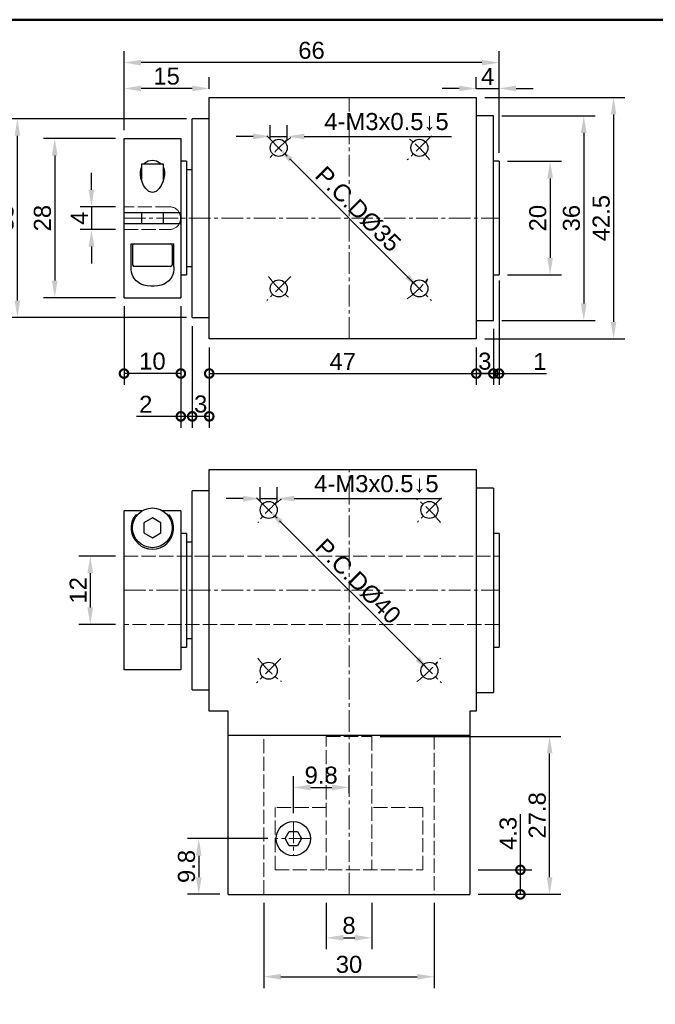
# Model space of a CAD drawing. Header units: millimetres. Extents: x 2723 to 3130, y 721 to 1006.
# Tile 3 of 7: x 2815 to 2927, y 833 to 1006. Entities that reach past the tile are written whole.
import ezdxf

# ---------------------------------------------------------------- set-up
doc = ezdxf.new("R2010")
doc.units = ezdxf.units.MM
doc.linetypes.add('CENTER2', pattern=[28.575, 19.05, -3.175, 3.175, -3.175])
doc.linetypes.add('DASHED', pattern=[0.2068, 0.1655, -0.0413])
for name, color, linetype, lineweight in [('中心線', 6, 'CENTER2', 5), ('剖面線', 2, 'DASHED', 5), ('圖框', 7, 'Continuous', 50), ('標註', 4, 'Continuous', 13)]:
    doc.layers.add(name, color=color, linetype=linetype, lineweight=lineweight)
doc.layers.add('產品', color=7, linetype='Continuous')
doc.styles.get("Standard").update_dxf_attribs({"font": 'arial.ttf'})
doc.dimstyles.new('yuetai', dxfattribs={"dimtxt": 3, "dimasz": 3, "dimexe": 2, "dimexo": 1.5, "dimtad": 1, "dimdsep": 46, "dimtxsty": 'Standard', "dimcen": 0, "dimadec": 0, "dimazin": 0, "dimtfac": 1, "dimtmove": 0, "dimatfit": 3, "dimfxl": 1, "dimarcsym": 0})

# ---------------------------------------------------------------- blocks, each defined once
blk = doc.blocks.new('標題欄框 下標註')
at = {"layer": '圖框'}
blk.add_lwpolyline([(2.28, 89.91), (287.28, 89.91), (287.28, 273.91), (2.28, 273.91)], close=True, dxfattribs=at)
blk = doc.blocks.new('_DotSmall')
at = {"color": 0, "linetype": 'ByBlock', "const_width": 0.5}
blk.add_lwpolyline([(-0.0625, 0, 1), (0.0625, 0, 1)], format="xyb", close=True, dxfattribs=at)
blk = doc.blocks.new('*D4')
at = {"layer": 'Defpoints', "color": 0, "transparency": 16777216}
for p in [(2894.49, 856.61), (2903.4, 856.61), (2894.49, 852.31)]:
    blk.add_point(p, dxfattribs=at)
at = {"layer": '標註', "color": 0, "lineweight": -2, "transparency": 16777216}
for p, q in [((2903.4, 856.61), (2903.4, 866.44)), ((2895.99, 856.61), (2905.4, 856.61)), ((2903.4, 852.31), (2903.4, 856.61)), ((2895.99, 852.31), (2905.4, 852.31))]:
    blk.add_line(p, q, dxfattribs=at)
at = {"layer": '標註', "color": 0, "lineweight": -2, "transparency": 16777216, "xscale": 3, "yscale": 3, "zscale": 3}
for p, rotation in [((2903.4, 856.61), 90), ((2903.4, 852.31), 270)]:
    blk.add_blockref('_DotSmall', p, dxfattribs=dict(at, rotation=rotation))
at = {"layer": '標註', "color": 0, "transparency": 16777216, "insert": (2901.25, 863.03), "char_height": 3, "attachment_point": 5, "rotation": 90}
blk.add_mtext('4.3', dxfattribs=at)
blk = doc.blocks.new('*D5')
at = {"layer": 'Defpoints', "color": 0, "transparency": 16777216}
for p in [(2877.24, 880.11), (2908.54, 880.11), (2894.49, 852.31)]:
    blk.add_point(p, dxfattribs=at)
at = {"layer": '標註', "color": 0, "lineweight": -2, "transparency": 16777216}
for p, q in [((2878.74, 880.11), (2910.54, 880.11)), ((2908.54, 855.31), (2908.54, 877.11)), ((2895.99, 852.31), (2910.54, 852.31))]:
    blk.add_line(p, q, dxfattribs=at)
at = {"layer": '標註', "color": 0, "transparency": 16777216}
for points in [[(2908.04, 877.11), (2909.04, 877.11), (2908.54, 880.11)], [(2908.04, 855.31), (2909.04, 855.31), (2908.54, 852.31)]]:
    blk.add_solid(points, dxfattribs=at)
at = {"layer": '標註', "color": 0, "transparency": 16777216, "insert": (2906.38, 866.21), "char_height": 3, "attachment_point": 5, "rotation": 90}
blk.add_mtext('27.8', dxfattribs=at)
blk = doc.blocks.new('*D6')
at = {"layer": 'Defpoints', "color": 0, "transparency": 16777216}
for p in [(2860.87, 983.68), (2885.62, 958.93), (2885.62, 958.93)]:
    blk.add_point(p, dxfattribs=at)
at = {"layer": '標註', "color": 0, "lineweight": -2, "transparency": 16777216}
for p, q in [((2861.93, 984.74), (2862.28, 985.1)), ((2862.99, 981.56), (2883.5, 961.06)), ((2886.68, 960), (2887.03, 960.35))]:
    blk.add_line(p, q, dxfattribs=at)
at = {"layer": '標註', "color": 0, "transparency": 16777216}
for points in [[(2863.34, 981.92), (2862.64, 981.21), (2860.87, 983.68)], [(2883.85, 961.41), (2883.14, 960.7), (2885.62, 958.93)]]:
    blk.add_solid(points, dxfattribs=at)
at = {"layer": '標註', "color": 0, "transparency": 16777216, "insert": (2874.83, 972.89), "char_height": 3, "attachment_point": 5, "rotation": 315}
blk.add_mtext('P.C.DØ35', dxfattribs=at)
blk = doc.blocks.new('*D7')
at = {"layer": 'Defpoints', "color": 0, "transparency": 16777216}
for p in [(2848.64, 950.06), (2895.64, 950.06), (2895.64, 943.96)]:
    blk.add_point(p, dxfattribs=at)
at = {"layer": '標註', "color": 0, "lineweight": -2, "transparency": 16777216}
for p, q in [((2848.64, 948.56), (2848.64, 941.96)), ((2895.64, 948.56), (2895.64, 941.96)), ((2848.64, 943.96), (2895.64, 943.96))]:
    blk.add_line(p, q, dxfattribs=at)
at = {"layer": '標註', "color": 0, "lineweight": -2, "transparency": 16777216, "xscale": 3, "yscale": 3, "zscale": 3, "rotation": 180}
blk.add_blockref('_DotSmall', (2848.64, 943.96), dxfattribs=at)
at = {"layer": '標註', "color": 0, "lineweight": -2, "transparency": 16777216, "xscale": 3, "yscale": 3, "zscale": 3}
blk.add_blockref('_DotSmall', (2895.64, 943.96), dxfattribs=at)
at = {"layer": '標註', "color": 0, "transparency": 16777216, "insert": (2872.14, 946.09), "char_height": 3, "attachment_point": 5}
blk.add_mtext('47', dxfattribs=at)
blk = doc.blocks.new('*D8')
at = {"layer": 'Defpoints', "color": 0, "transparency": 16777216}
for p in [(2898.64, 953.31), (2895.64, 950.06), (2898.64, 943.96)]:
    blk.add_point(p, dxfattribs=at)
at = {"layer": '標註', "color": 0, "lineweight": -2, "transparency": 16777216}
for p, q in [((2898.64, 951.81), (2898.64, 941.96)), ((2895.64, 948.56), (2895.64, 941.96)), ((2895.64, 943.96), (2898.64, 943.96))]:
    blk.add_line(p, q, dxfattribs=at)
at = {"layer": '標註', "color": 0, "lineweight": -2, "transparency": 16777216, "xscale": 3, "yscale": 3, "zscale": 3, "rotation": 180}
blk.add_blockref('_DotSmall', (2895.64, 943.96), dxfattribs=at)
at = {"layer": '標註', "color": 0, "lineweight": -2, "transparency": 16777216, "xscale": 3, "yscale": 3, "zscale": 3}
blk.add_blockref('_DotSmall', (2898.64, 943.96), dxfattribs=at)
at = {"layer": '標註', "color": 0, "transparency": 16777216, "insert": (2897.14, 946.12), "char_height": 3, "attachment_point": 5}
blk.add_mtext('3', dxfattribs=at)
blk = doc.blocks.new('*D9')
at = {"layer": 'Defpoints', "color": 0, "transparency": 16777216}
for p in [(2899.64, 961.81), (2898.64, 953.31), (2899.64, 943.96)]:
    blk.add_point(p, dxfattribs=at)
at = {"layer": '標註', "color": 0, "lineweight": -2, "transparency": 16777216}
for p, q in [((2899.64, 960.31), (2899.64, 941.96)), ((2898.64, 951.81), (2898.64, 941.96)), ((2898.64, 943.96), (2895.64, 943.96)), ((2898.64, 943.96), (2899.64, 943.96)), ((2899.64, 943.96), (2908, 943.96))]:
    blk.add_line(p, q, dxfattribs=at)
at = {"layer": '標註', "color": 0, "lineweight": -2, "transparency": 16777216, "xscale": 3, "yscale": 3, "zscale": 3}
blk.add_blockref('_DotSmall', (2898.64, 943.96), dxfattribs=at)
at = {"layer": '標註', "color": 0, "lineweight": -2, "transparency": 16777216, "xscale": 3, "yscale": 3, "zscale": 3, "rotation": 180}
blk.add_blockref('_DotSmall', (2899.64, 943.96), dxfattribs=at)
at = {"layer": '標註', "color": 0, "transparency": 16777216, "insert": (2906.82, 946.09), "char_height": 3, "attachment_point": 5}
blk.add_mtext('1', dxfattribs=at)
blk = doc.blocks.new('*D10')
at = {"layer": 'Defpoints', "color": 0, "transparency": 16777216}
for p in [(2895.64, 992.56), (2895.64, 950.06), (2919.79, 950.06)]:
    blk.add_point(p, dxfattribs=at)
at = {"layer": '標註', "color": 0, "lineweight": -2, "transparency": 16777216}
for p, q in [((2897.14, 992.56), (2921.79, 992.56)), ((2919.79, 989.56), (2919.79, 953.06)), ((2897.14, 950.06), (2921.79, 950.06))]:
    blk.add_line(p, q, dxfattribs=at)
at = {"layer": '標註', "color": 0, "transparency": 16777216}
for points in [[(2919.29, 989.56), (2920.29, 989.56), (2919.79, 992.56)], [(2919.29, 953.06), (2920.29, 953.06), (2919.79, 950.06)]]:
    blk.add_solid(points, dxfattribs=at)
at = {"layer": '標註', "color": 0, "transparency": 16777216, "insert": (2917.63, 971.31), "char_height": 3, "attachment_point": 5, "rotation": 90}
blk.add_mtext('42.5', dxfattribs=at)
blk = doc.blocks.new('*D11')
at = {"layer": 'Defpoints', "color": 0, "transparency": 16777216}
for p in [(2899.64, 981.31), (2899.64, 961.31), (2908.63, 961.31)]:
    blk.add_point(p, dxfattribs=at)
at = {"layer": '標註', "color": 0, "lineweight": -2, "transparency": 16777216}
for p, q in [((2901.14, 981.31), (2910.63, 981.31)), ((2908.63, 978.31), (2908.63, 964.31)), ((2901.14, 961.31), (2910.63, 961.31))]:
    blk.add_line(p, q, dxfattribs=at)
at = {"layer": '標註', "color": 0, "transparency": 16777216}
for points in [[(2908.13, 978.31), (2909.13, 978.31), (2908.63, 981.31)], [(2908.13, 964.31), (2909.13, 964.31), (2908.63, 961.31)]]:
    blk.add_solid(points, dxfattribs=at)
at = {"layer": '標註', "color": 0, "transparency": 16777216, "insert": (2906.47, 971.31), "char_height": 3, "attachment_point": 5, "rotation": 90}
blk.add_mtext('20', dxfattribs=at)
blk = doc.blocks.new('*D12')
at = {"layer": 'Defpoints', "color": 0, "transparency": 16777216}
for p in [(2898.64, 989.31), (2898.64, 953.31), (2914.55, 953.31)]:
    blk.add_point(p, dxfattribs=at)
at = {"layer": '標註', "color": 0, "lineweight": -2, "transparency": 16777216}
for p, q in [((2900.14, 989.31), (2916.55, 989.31)), ((2914.55, 986.31), (2914.55, 956.31)), ((2900.14, 953.31), (2916.55, 953.31))]:
    blk.add_line(p, q, dxfattribs=at)
at = {"layer": '標註', "color": 0, "transparency": 16777216}
for points in [[(2914.05, 986.31), (2915.05, 986.31), (2914.55, 989.31)], [(2914.05, 956.31), (2915.05, 956.31), (2914.55, 953.31)]]:
    blk.add_solid(points, dxfattribs=at)
at = {"layer": '標註', "color": 0, "transparency": 16777216, "insert": (2912.39, 971.31), "char_height": 3, "attachment_point": 5, "rotation": 90}
blk.add_mtext('36', dxfattribs=at)
blk = doc.blocks.new('*D19')
at = {"layer": 'Defpoints', "color": 0, "transparency": 16777216}
for p in [(2859.1, 919.95), (2859.1, 919.95), (2887.39, 891.67)]:
    blk.add_point(p, dxfattribs=at)
at = {"layer": '標註', "color": 0, "lineweight": -2, "transparency": 16777216}
for p, q in [((2860.16, 921.01), (2860.52, 921.37)), ((2885.27, 893.79), (2861.22, 917.83)), ((2888.45, 892.73), (2888.8, 893.08))]:
    blk.add_line(p, q, dxfattribs=at)
at = {"layer": '標註', "color": 0, "transparency": 16777216}
for points in [[(2861.58, 918.18), (2860.87, 917.48), (2859.1, 919.95)], [(2885.62, 894.14), (2884.91, 893.43), (2887.39, 891.67)]]:
    blk.add_solid(points, dxfattribs=at)
at = {"layer": '標註', "color": 0, "transparency": 16777216, "insert": (2874.83, 907.39), "char_height": 3, "attachment_point": 5, "rotation": 315}
blk.add_mtext('P.C.DØ40', dxfattribs=at)
blk = doc.blocks.new('*D21')
at = {"layer": 'Defpoints', "color": 0, "transparency": 16777216}
for p in [(2869.24, 852.31), (2877.24, 852.31), (2877.24, 844.66)]:
    blk.add_point(p, dxfattribs=at)
at = {"layer": '標註', "color": 0, "lineweight": -2, "transparency": 16777216}
for p, q in [((2869.24, 850.81), (2869.24, 842.66)), ((2877.24, 850.81), (2877.24, 842.66)), ((2872.24, 844.66), (2874.24, 844.66))]:
    blk.add_line(p, q, dxfattribs=at)
at = {"layer": '標註', "color": 0, "transparency": 16777216}
for points in [[(2872.24, 845.16), (2872.24, 844.16), (2869.24, 844.66)], [(2874.24, 845.16), (2874.24, 844.16), (2877.24, 844.66)]]:
    blk.add_solid(points, dxfattribs=at)
at = {"layer": '標註', "color": 0, "transparency": 16777216, "insert": (2873.24, 846.82), "char_height": 3, "attachment_point": 5}
blk.add_mtext('8', dxfattribs=at)
blk = doc.blocks.new('*D22')
at = {"layer": 'Defpoints', "color": 0, "transparency": 16777216}
for p in [(2858.24, 852.31), (2888.24, 852.31), (2888.24, 837.81)]:
    blk.add_point(p, dxfattribs=at)
at = {"layer": '標註', "color": 0, "lineweight": -2, "transparency": 16777216}
for p, q in [((2858.24, 850.81), (2858.24, 835.81)), ((2888.24, 850.81), (2888.24, 835.81)), ((2861.24, 837.81), (2885.24, 837.81))]:
    blk.add_line(p, q, dxfattribs=at)
at = {"layer": '標註', "color": 0, "transparency": 16777216}
for points in [[(2861.24, 838.31), (2861.24, 837.31), (2858.24, 837.81)], [(2885.24, 838.31), (2885.24, 837.31), (2888.24, 837.81)]]:
    blk.add_solid(points, dxfattribs=at)
at = {"layer": '標註', "color": 0, "transparency": 16777216, "insert": (2873.24, 839.97), "char_height": 3, "attachment_point": 5}
blk.add_mtext('30', dxfattribs=at)
blk = doc.blocks.new('*D24')
at = {"layer": 'Defpoints', "color": 0, "transparency": 16777216}
for p in [(2860.6, 921.95), (2857.6, 919.95), (2860.6, 919.95)]:
    blk.add_point(p, dxfattribs=at)
at = {"layer": '標註', "color": 0, "lineweight": -2, "transparency": 16777216}
for p, q in [((2857.6, 921.45), (2857.6, 923.95)), ((2860.6, 921.45), (2860.6, 923.95)), ((2854.6, 921.95), (2851.6, 921.95)), ((2857.6, 921.95), (2860.6, 921.95)), ((2863.6, 921.95), (2889.53, 921.95))]:
    blk.add_line(p, q, dxfattribs=at)
at = {"layer": '標註', "color": 0, "transparency": 16777216}
for points in [[(2854.6, 922.45), (2854.6, 921.45), (2857.6, 921.95)], [(2863.6, 922.45), (2863.6, 921.45), (2860.6, 921.95)]]:
    blk.add_solid(points, dxfattribs=at)
at = {"layer": '標註', "color": 0, "transparency": 16777216, "insert": (2878.06, 924.52), "char_height": 3, "attachment_point": 5}
blk.add_mtext('4-M3x0.5↓5', dxfattribs=at)
blk = doc.blocks.new('*D26')
at = {"layer": 'Defpoints', "color": 0, "transparency": 16777216}
for p in [(2862.37, 985.68), (2859.37, 983.68), (2862.37, 983.68)]:
    blk.add_point(p, dxfattribs=at)
at = {"layer": '標註', "color": 0, "lineweight": -2, "transparency": 16777216}
for p, q in [((2859.37, 985.18), (2859.37, 987.68)), ((2862.37, 985.18), (2862.37, 987.68)), ((2856.37, 985.68), (2853.37, 985.68)), ((2859.37, 985.68), (2862.37, 985.68)), ((2865.37, 985.68), (2891.3, 985.68))]:
    blk.add_line(p, q, dxfattribs=at)
at = {"layer": '標註', "color": 0, "transparency": 16777216}
for points in [[(2856.37, 986.18), (2856.37, 985.18), (2859.37, 985.68)], [(2865.37, 986.18), (2865.37, 985.18), (2862.37, 985.68)]]:
    blk.add_solid(points, dxfattribs=at)
at = {"layer": '標註', "color": 0, "transparency": 16777216, "insert": (2879.83, 988.25), "char_height": 3, "attachment_point": 5}
blk.add_mtext('4-M3x0.5↓5', dxfattribs=at)
blk = doc.blocks.new('*D38')
at = {"layer": 'Defpoints', "color": 0, "transparency": 16777216}
for p in [(2873.24, 871.12), (2873.24, 868.61), (2863.44, 865.11)]:
    blk.add_point(p, dxfattribs=at)
at = {"layer": '標註', "color": 0, "lineweight": -2, "transparency": 16777216}
for p, q in [((2863.44, 866.61), (2863.44, 873.12)), ((2873.24, 870.11), (2873.24, 873.12)), ((2866.44, 871.12), (2870.24, 871.12))]:
    blk.add_line(p, q, dxfattribs=at)
at = {"layer": '標註', "color": 0, "transparency": 16777216}
for points in [[(2866.44, 871.62), (2866.44, 870.62), (2863.44, 871.12)], [(2870.24, 871.62), (2870.24, 870.62), (2873.24, 871.12)]]:
    blk.add_solid(points, dxfattribs=at)
at = {"layer": '標註', "color": 0, "transparency": 16777216, "insert": (2868.34, 873.27), "char_height": 3, "attachment_point": 5}
blk.add_mtext('9.8', dxfattribs=at)
blk = doc.blocks.new('*D39')
at = {"layer": 'Defpoints', "color": 0, "transparency": 16777216}
for p in [(2860.44, 862.11), (2846.8, 852.31), (2851.99, 852.31)]:
    blk.add_point(p, dxfattribs=at)
at = {"layer": '標註', "color": 0, "lineweight": -2, "transparency": 16777216}
for p, q in [((2858.94, 862.11), (2844.8, 862.11)), ((2846.8, 859.11), (2846.8, 855.31)), ((2850.49, 852.31), (2844.8, 852.31))]:
    blk.add_line(p, q, dxfattribs=at)
at = {"layer": '標註', "color": 0, "transparency": 16777216}
for points in [[(2846.3, 859.11), (2847.3, 859.11), (2846.8, 862.11)], [(2846.3, 855.31), (2847.3, 855.31), (2846.8, 852.31)]]:
    blk.add_solid(points, dxfattribs=at)
at = {"layer": '標註', "color": 0, "transparency": 16777216, "insert": (2844.65, 857.21), "char_height": 3, "attachment_point": 5, "rotation": 90}
blk.add_mtext('9.8', dxfattribs=at)
blk = doc.blocks.new('*D41')
at = {"layer": 'Defpoints', "color": 0, "transparency": 16777216}
for p in [(2848.64, 950.06), (2895.64, 950.06), (2895.64, 943.96)]:
    blk.add_point(p, dxfattribs=at)
at = {"layer": '標註', "color": 0, "lineweight": -2, "transparency": 16777216}
for p, q in [((2848.64, 948.56), (2848.64, 941.96)), ((2895.64, 948.56), (2895.64, 941.96)), ((2848.64, 943.96), (2895.64, 943.96))]:
    blk.add_line(p, q, dxfattribs=at)
at = {"layer": '標註', "color": 0, "lineweight": -2, "transparency": 16777216, "xscale": 3, "yscale": 3, "zscale": 3, "rotation": 180}
blk.add_blockref('_DotSmall', (2848.64, 943.96), dxfattribs=at)
at = {"layer": '標註', "color": 0, "lineweight": -2, "transparency": 16777216, "xscale": 3, "yscale": 3, "zscale": 3}
blk.add_blockref('_DotSmall', (2895.64, 943.96), dxfattribs=at)
at = {"layer": '標註', "color": 0, "transparency": 16777216, "insert": (2872.14, 946.09), "char_height": 3, "attachment_point": 5}
blk.add_mtext('47', dxfattribs=at)
blk = doc.blocks.new('*D42')
at = {"layer": 'Defpoints', "color": 0, "transparency": 16777216}
for p in [(2833.64, 985.31), (2821.45, 957.31), (2833.64, 957.31)]:
    blk.add_point(p, dxfattribs=at)
at = {"layer": '標註', "color": 0, "lineweight": -2, "transparency": 16777216}
for p, q in [((2832.14, 985.31), (2819.45, 985.31)), ((2821.45, 982.31), (2821.45, 960.31)), ((2832.14, 957.31), (2819.45, 957.31))]:
    blk.add_line(p, q, dxfattribs=at)
at = {"layer": '標註', "color": 0, "transparency": 16777216}
for points in [[(2820.95, 982.31), (2821.95, 982.31), (2821.45, 985.31)], [(2820.95, 960.31), (2821.95, 960.31), (2821.45, 957.31)]]:
    blk.add_solid(points, dxfattribs=at)
at = {"layer": '標註', "color": 0, "transparency": 16777216, "insert": (2819.29, 971.31), "char_height": 3, "attachment_point": 5, "rotation": 90}
blk.add_mtext('28', dxfattribs=at)
blk = doc.blocks.new('*D43')
at = {"layer": 'Defpoints', "color": 0, "transparency": 16777216}
for p in [(2814.88, 988.81), (2846.14, 988.81), (2846.14, 953.81)]:
    blk.add_point(p, dxfattribs=at)
at = {"layer": '標註', "color": 0, "lineweight": -2, "transparency": 16777216}
for p, q in [((2844.64, 988.81), (2812.88, 988.81)), ((2814.88, 956.81), (2814.88, 985.81)), ((2844.64, 953.81), (2812.88, 953.81))]:
    blk.add_line(p, q, dxfattribs=at)
at = {"layer": '標註', "color": 0, "transparency": 16777216}
for points in [[(2814.38, 985.81), (2815.38, 985.81), (2814.88, 988.81)], [(2814.38, 956.81), (2815.38, 956.81), (2814.88, 953.81)]]:
    blk.add_solid(points, dxfattribs=at)
at = {"layer": '標註', "color": 0, "transparency": 16777216, "insert": (2812.72, 971.31), "char_height": 3, "attachment_point": 5, "rotation": 90}
blk.add_mtext('35', dxfattribs=at)
blk = doc.blocks.new('*D45')
at = {"layer": 'Defpoints', "color": 0, "transparency": 16777216}
for p in [(2833.64, 911.81), (2827.7, 899.81), (2833.64, 899.81)]:
    blk.add_point(p, dxfattribs=at)
at = {"layer": '標註', "color": 0, "lineweight": -2, "transparency": 16777216}
for p, q in [((2832.14, 911.81), (2825.7, 911.81)), ((2827.7, 908.81), (2827.7, 902.81)), ((2832.14, 899.81), (2825.7, 899.81))]:
    blk.add_line(p, q, dxfattribs=at)
at = {"layer": '標註', "color": 0, "transparency": 16777216}
for points in [[(2827.2, 908.81), (2828.2, 908.81), (2827.7, 911.81)], [(2827.2, 902.81), (2828.2, 902.81), (2827.7, 899.81)]]:
    blk.add_solid(points, dxfattribs=at)
at = {"layer": '標註', "color": 0, "transparency": 16777216, "insert": (2825.57, 905.81), "char_height": 3, "attachment_point": 5, "rotation": 90}
blk.add_mtext('12', dxfattribs=at)
blk = doc.blocks.new('*D47')
at = {"layer": 'Defpoints', "color": 0, "transparency": 16777216}
for p in [(2833.64, 973.31), (2827.91, 969.31), (2833.64, 969.31)]:
    blk.add_point(p, dxfattribs=at)
at = {"layer": '標註', "color": 0, "lineweight": -2, "transparency": 16777216}
for p, q in [((2827.91, 976.31), (2827.91, 979.31)), ((2832.14, 973.31), (2825.91, 973.31)), ((2827.91, 973.31), (2827.91, 969.31)), ((2832.14, 969.31), (2825.91, 969.31)), ((2827.91, 966.31), (2827.91, 963.31))]:
    blk.add_line(p, q, dxfattribs=at)
at = {"layer": '標註', "color": 0, "transparency": 16777216}
for points in [[(2827.41, 976.31), (2828.41, 976.31), (2827.91, 973.31)], [(2827.41, 966.31), (2828.41, 966.31), (2827.91, 969.31)]]:
    blk.add_solid(points, dxfattribs=at)
at = {"layer": '標註', "color": 0, "transparency": 16777216, "insert": (2825.78, 971.31), "char_height": 3, "attachment_point": 5, "rotation": 90}
blk.add_mtext('4', dxfattribs=at)
blk = doc.blocks.new('*D48')
at = {"layer": 'Defpoints', "color": 0, "transparency": 16777216}
for p in [(2845.64, 953.81), (2848.64, 950.06), (2845.64, 936.42)]:
    blk.add_point(p, dxfattribs=at)
at = {"layer": '標註', "color": 0, "lineweight": -2, "transparency": 16777216}
for p, q in [((2845.64, 952.31), (2845.64, 934.42)), ((2848.64, 948.56), (2848.64, 934.42)), ((2848.64, 936.42), (2845.64, 936.42))]:
    blk.add_line(p, q, dxfattribs=at)
at = {"layer": '標註', "color": 0, "lineweight": -2, "transparency": 16777216, "xscale": 3, "yscale": 3, "zscale": 3, "rotation": 180}
blk.add_blockref('_DotSmall', (2845.64, 936.42), dxfattribs=at)
at = {"layer": '標註', "color": 0, "lineweight": -2, "transparency": 16777216, "xscale": 3, "yscale": 3, "zscale": 3}
blk.add_blockref('_DotSmall', (2848.64, 936.42), dxfattribs=at)
at = {"layer": '標註', "color": 0, "transparency": 16777216, "insert": (2847.14, 938.58), "char_height": 3, "attachment_point": 5}
blk.add_mtext('3', dxfattribs=at)
blk = doc.blocks.new('*D49')
at = {"layer": 'Defpoints', "color": 0, "transparency": 16777216}
for p in [(2833.64, 957.31), (2843.64, 957.31), (2833.64, 943.96)]:
    blk.add_point(p, dxfattribs=at)
at = {"layer": '標註', "color": 0, "lineweight": -2, "transparency": 16777216}
for p, q in [((2833.64, 955.81), (2833.64, 941.96)), ((2843.64, 955.81), (2843.64, 941.96)), ((2843.64, 943.96), (2833.64, 943.96))]:
    blk.add_line(p, q, dxfattribs=at)
at = {"layer": '標註', "color": 0, "lineweight": -2, "transparency": 16777216, "xscale": 3, "yscale": 3, "zscale": 3, "rotation": 180}
blk.add_blockref('_DotSmall', (2833.64, 943.96), dxfattribs=at)
at = {"layer": '標註', "color": 0, "lineweight": -2, "transparency": 16777216, "xscale": 3, "yscale": 3, "zscale": 3}
blk.add_blockref('_DotSmall', (2843.64, 943.96), dxfattribs=at)
at = {"layer": '標註', "color": 0, "transparency": 16777216, "insert": (2838.64, 946.12), "char_height": 3, "attachment_point": 5}
blk.add_mtext('10', dxfattribs=at)
blk = doc.blocks.new('*D50')
at = {"layer": 'Defpoints', "color": 0, "transparency": 16777216}
for p in [(2843.64, 957.31), (2845.64, 953.81), (2843.64, 936.42)]:
    blk.add_point(p, dxfattribs=at)
at = {"layer": '標註', "color": 0, "lineweight": -2, "transparency": 16777216}
for p, q in [((2843.64, 955.81), (2843.64, 934.42)), ((2845.64, 952.31), (2845.64, 934.42)), ((2843.64, 936.42), (2835.85, 936.42)), ((2845.64, 936.42), (2843.64, 936.42))]:
    blk.add_line(p, q, dxfattribs=at)
at = {"layer": '標註', "color": 0, "lineweight": -2, "transparency": 16777216, "xscale": 3, "yscale": 3, "zscale": 3, "rotation": 180}
blk.add_blockref('_DotSmall', (2843.64, 936.42), dxfattribs=at)
at = {"layer": '標註', "color": 0, "lineweight": -2, "transparency": 16777216, "xscale": 3, "yscale": 3, "zscale": 3}
blk.add_blockref('_DotSmall', (2845.64, 936.42), dxfattribs=at)
at = {"layer": '標註', "color": 0, "transparency": 16777216, "insert": (2837.47, 938.55), "char_height": 3, "attachment_point": 5}
blk.add_mtext('2', dxfattribs=at)
blk = doc.blocks.new('*D52')
at = {"layer": 'Defpoints', "color": 0, "transparency": 16777216}
for p in [(2833.64, 998.68), (2833.64, 985.31), (2899.64, 981.31)]:
    blk.add_point(p, dxfattribs=at)
at = {"layer": '標註', "color": 0, "lineweight": -2, "transparency": 16777216}
for p, q in [((2833.64, 986.81), (2833.64, 1000.68)), ((2899.64, 982.81), (2899.64, 1000.68)), ((2896.64, 998.68), (2836.64, 998.68))]:
    blk.add_line(p, q, dxfattribs=at)
at = {"layer": '標註', "color": 0, "transparency": 16777216}
for points in [[(2836.64, 999.18), (2836.64, 998.18), (2833.64, 998.68)], [(2896.64, 999.18), (2896.64, 998.18), (2899.64, 998.68)]]:
    blk.add_solid(points, dxfattribs=at)
at = {"layer": '標註', "color": 0, "transparency": 16777216, "insert": (2866.64, 1000.83), "char_height": 3, "attachment_point": 5}
blk.add_mtext('66', dxfattribs=at)
blk = doc.blocks.new('*D53')
at = {"layer": 'Defpoints', "color": 0, "transparency": 16777216}
for p in [(2833.64, 994.13), (2848.64, 992.56), (2833.64, 985.31)]:
    blk.add_point(p, dxfattribs=at)
at = {"layer": '標註', "color": 0, "lineweight": -2, "transparency": 16777216}
for p, q in [((2833.64, 986.81), (2833.64, 996.13)), ((2848.64, 994.06), (2848.64, 996.13)), ((2845.64, 994.13), (2836.64, 994.13))]:
    blk.add_line(p, q, dxfattribs=at)
at = {"layer": '標註', "color": 0, "transparency": 16777216}
for points in [[(2836.64, 994.63), (2836.64, 993.63), (2833.64, 994.13)], [(2845.64, 994.63), (2845.64, 993.63), (2848.64, 994.13)]]:
    blk.add_solid(points, dxfattribs=at)
at = {"layer": '標註', "color": 0, "transparency": 16777216, "insert": (2841.14, 996.29), "char_height": 3, "attachment_point": 5}
blk.add_mtext('15', dxfattribs=at)
blk = doc.blocks.new('*D54')
at = {"layer": 'Defpoints', "color": 0, "transparency": 16777216}
for p in [(2899.64, 994.13), (2895.64, 992.56), (2899.64, 981.31)]:
    blk.add_point(p, dxfattribs=at)
at = {"layer": '標註', "color": 0, "lineweight": -2, "transparency": 16777216}
for p, q in [((2895.64, 994.06), (2895.64, 996.13)), ((2899.64, 982.81), (2899.64, 996.13)), ((2892.64, 994.13), (2889.64, 994.13)), ((2895.64, 994.13), (2899.64, 994.13)), ((2902.64, 994.13), (2905.64, 994.13))]:
    blk.add_line(p, q, dxfattribs=at)
at = {"layer": '標註', "color": 0, "transparency": 16777216}
for points in [[(2892.64, 994.63), (2892.64, 993.63), (2895.64, 994.13)], [(2902.64, 994.63), (2902.64, 993.63), (2899.64, 994.13)]]:
    blk.add_solid(points, dxfattribs=at)
at = {"layer": '標註', "color": 0, "transparency": 16777216, "insert": (2897.64, 996.25), "char_height": 3, "attachment_point": 5}
blk.add_mtext('4', dxfattribs=at)

msp = doc.modelspace()

# ---------------------------------------------------------------- linework, layer by layer
at = {"layer": '中心線', "ltscale": 0.2}
for p, q in [((2873.244, 950.059), (2873.244, 992.559)), ((2858.749, 985.805), (2862.991, 981.562)), ((2887.74, 985.805), (2883.497, 981.562)), ((2833.644, 971.309), (2899.644, 971.309)), ((2862.991, 961.056), (2858.749, 956.813)), ((2883.497, 961.056), (2887.74, 956.813)), ((2873.244, 852.309), (2873.244, 927.059)), ((2856.981, 922.073), (2861.224, 917.83)), ((2889.508, 922.073), (2885.265, 917.83)), ((2833.644, 905.809), (2899.644, 905.809)), ((2861.224, 893.788), (2856.981, 889.546)), ((2885.265, 893.788), (2889.508, 889.546)), ((2863.444, 865.109), (2863.444, 859.109)), ((2866.444, 862.109), (2860.444, 862.109))]:
    msp.add_line(p, q, dxfattribs=at)
for centre, radius, start, end in [((2873.244, 971.309), 17.5, 125.86578, 144.13422), ((2873.244, 971.309), 17.5, 35.86578, 54.13422), ((2873.244, 971.309), 17.5, 215.86578, 234.13422), ((2873.244, 971.309), 17.5, 305.86578, 324.13422), ((2873.244, 905.809), 20, 126.54531, 143.45469), ((2873.244, 905.809), 20, 36.54531, 53.45469), ((2873.244, 905.809), 20, 216.54531, 233.45469), ((2873.244, 905.809), 20, 306.54531, 323.45469)]:
    msp.add_arc(centre, radius, start, end, dxfattribs=at)
at = {"layer": '剖面線', "ltscale": 15}
for p, q in [((2841.644, 973.309), (2833.644, 973.309)), ((2833.644, 969.309), (2841.644, 969.309)), ((2833.644, 911.809), (2899.644, 911.809)), ((2899.644, 899.809), (2833.644, 899.809)), ((2858.244, 852.309), (2858.244, 880.309)), ((2888.244, 880.309), (2858.244, 880.309)), ((2888.244, 880.309), (2888.244, 852.309)), ((2869.244, 880.109), (2877.244, 880.109)), ((2869.244, 856.609), (2869.244, 880.109)), ((2877.244, 880.109), (2877.244, 856.609)), ((2869.244, 867.609), (2860.244, 867.609)), ((2860.244, 856.609), (2860.244, 867.609)), ((2886.244, 867.609), (2877.244, 867.609)), ((2886.244, 856.609), (2886.244, 867.609)), ((2860.244, 856.609), (2886.244, 856.609)), ((2858.244, 852.309), (2888.244, 852.309))]:
    msp.add_line(p, q, dxfattribs=at)
for start, end in [(30, 90), (270, 330)]:
    msp.add_arc((2841.644, 971.309), 2, start, end, dxfattribs=at)
at = {"layer": '產品'}
for p, q in [((2848.644, 992.559), (2895.644, 992.559)), ((2848.644, 950.059), (2848.644, 992.559)), ((2895.644, 992.559), (2895.644, 950.059)), ((2848.644, 988.809), (2845.644, 988.809)), ((2845.644, 953.809), (2845.644, 988.809)), ((2898.644, 989.309), (2895.644, 989.309)), ((2898.644, 953.309), (2898.644, 989.309)), ((2833.644, 957.309), (2833.644, 985.309)), ((2833.644, 985.309), (2843.644, 985.309)), ((2843.644, 985.309), (2843.644, 957.309)), ((2840.594, 980.809), (2836.694, 980.809)), ((2836.694, 980.809), (2836.694, 978.088)), ((2840.594, 978.088), (2840.594, 980.809)), ((2844.644, 981.309), (2843.644, 981.309)), ((2844.644, 981.309), (2844.644, 961.309)), ((2899.644, 981.309), (2898.644, 981.309)), ((2899.644, 981.309), (2899.644, 961.309)), ((2845.644, 979.809), (2844.644, 979.809)), ((2833.644, 972.309), (2843.644, 972.309)), ((2836.694, 972.309), (2836.694, 970.309)), ((2840.594, 970.309), (2840.594, 972.309)), ((2843.644, 970.309), (2833.644, 970.309)), ((2834.893, 966.809), (2842.396, 966.809)), ((2834.893, 962.705), (2834.893, 966.809)), ((2835.144, 966.509), (2835.144, 963.109)), ((2842.144, 966.509), (2842.144, 963.109)), ((2842.396, 962.705), (2842.396, 966.809)), ((2841.844, 962.809), (2835.444, 962.809)), ((2844.644, 962.809), (2845.644, 962.809)), ((2843.644, 961.309), (2844.644, 961.309)), ((2898.644, 961.309), (2899.644, 961.309)), ((2833.644, 957.309), (2843.644, 957.309)), ((2845.644, 953.809), (2848.644, 953.809)), ((2895.644, 953.309), (2898.644, 953.309)), ((2895.644, 950.059), (2848.644, 950.059)), ((2848.644, 884.559), (2848.644, 927.059)), ((2848.644, 927.059), (2895.644, 927.059)), ((2895.644, 927.059), (2895.644, 884.559)), ((2898.644, 923.809), (2895.644, 923.809)), ((2898.644, 923.809), (2898.644, 887.809)), ((2848.644, 923.309), (2845.644, 923.309)), ((2845.644, 888.309), (2845.644, 923.309)), ((2833.644, 891.809), (2833.644, 919.809)), ((2836.842, 919.809), (2833.644, 919.809)), ((2835.969, 919.066), (2835.65, 919.066)), ((2838.644, 918.541), (2837.144, 917.675)), ((2840.144, 917.675), (2838.644, 918.541)), ((2843.644, 919.809), (2840.447, 919.809)), ((2841.639, 919.066), (2841.319, 919.066)), ((2843.644, 919.809), (2843.644, 891.809)), ((2837.144, 917.675), (2837.144, 915.943)), ((2840.144, 915.943), (2840.144, 917.675)), ((2837.144, 915.943), (2838.644, 915.077)), ((2838.644, 915.077), (2840.144, 915.943)), ((2844.644, 915.809), (2843.644, 915.809)), ((2844.644, 915.809), (2844.644, 895.809)), ((2899.644, 915.809), (2898.644, 915.809)), ((2899.644, 915.809), (2899.644, 895.809)), ((2845.644, 914.309), (2844.644, 914.309)), ((2845.644, 914.309), (2845.144, 914.309)), ((2843.644, 905.909), (2843.644, 905.809)), ((2844.644, 897.309), (2845.644, 897.309)), ((2845.144, 897.309), (2845.644, 897.309)), ((2843.644, 895.809), (2844.644, 895.809)), ((2898.644, 895.809), (2899.644, 895.809)), ((2843.644, 891.809), (2833.644, 891.809)), ((2845.644, 888.309), (2848.644, 888.309)), ((2895.644, 887.809), (2898.644, 887.809)), ((2851.994, 884.559), (2848.644, 884.559)), ((2851.994, 880.309), (2851.994, 884.559)), ((2894.494, 884.559), (2894.494, 880.309)), ((2895.644, 884.559), (2894.494, 884.559)), ((2851.994, 852.309), (2851.994, 880.309)), ((2851.994, 880.309), (2894.494, 880.309)), ((2894.494, 880.309), (2894.494, 852.309)), ((2862.001, 862.109), (2862.723, 863.359)), ((2862.723, 863.359), (2864.166, 863.359)), ((2864.166, 863.359), (2864.888, 862.109)), ((2862.723, 860.859), (2862.001, 862.109)), ((2864.888, 862.109), (2864.166, 860.859)), ((2864.166, 860.859), (2862.723, 860.859)), ((2851.994, 852.309), (2894.494, 852.309))]:
    msp.add_line(p, q, dxfattribs=at)
for points in [[(2837.077, 980.809), (2837.32, 981.067), (2837.921, 981.383), (2838.644, 981.499), (2839.368, 981.383), (2839.969, 981.067), (2840.212, 980.809)], [(2838.644, 975.809), (2837.984, 976.024), (2837.468, 976.509), (2837.097, 977.071), (2836.816, 977.686), (2836.624, 978.32), (2836.528, 978.939), (2836.531, 979.522), (2836.649, 980.101), (2836.694, 980.195)], [(2840.594, 980.195), (2840.64, 980.101), (2840.758, 979.522), (2840.76, 978.939), (2840.664, 978.32), (2840.473, 977.686), (2840.192, 977.071), (2839.821, 976.509), (2839.305, 976.024), (2838.644, 975.809)], [(2842.396, 962.705), (2842.382, 962.254), (2842.328, 961.818), (2842.226, 961.398), (2842.064, 960.992), (2841.829, 960.603), (2841.514, 960.252), (2841.126, 959.955), (2840.68, 959.718), (2840.157, 959.532), (2839.566, 959.403), (2838.948, 959.34), (2838.341, 959.34), (2837.722, 959.403), (2837.132, 959.532), (2836.609, 959.718), (2836.163, 959.955), (2835.774, 960.252), (2835.46, 960.603), (2835.224, 960.992), (2835.063, 961.398), (2834.961, 961.818), (2834.906, 962.254), (2834.893, 962.705)]]:
    msp.add_lwpolyline(points, dxfattribs=at)
for centre, radius in [((2860.87, 983.684), 1.5), ((2885.619, 983.684), 1.5), ((2860.87, 958.935), 1.5), ((2885.619, 958.935), 1.5), ((2838.644, 916.809), 3.5), ((2859.102, 919.951), 1.5), ((2887.387, 919.951), 1.5), ((2859.102, 891.667), 1.5), ((2887.387, 891.667), 1.5), ((2863.444, 862.109), 3)]:
    msp.add_circle(centre, radius, dxfattribs=at)
for centre, radius, start, end in [((2841.644, 971.309), 2, 330, 30), ((2835.444, 966.509), 0.3, 90, 180), ((2841.844, 966.509), 0.3, 0, 90), ((2835.444, 963.109), 0.3, 180, 270), ((2841.844, 963.109), 0.3, 270, 0), ((2838.644, 916.809), 3.75, 142.99489, 37.00511)]:
    msp.add_arc(centre, radius, start, end, dxfattribs=at)

# ---------------------------------------------------------------- block references
at = {"layer": '圖框', "xscale": 1.426940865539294, "yscale": 1.426940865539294, "zscale": 1.426940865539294}
msp.add_blockref('標題欄框 下標註', (2719.95, 615.38), dxfattribs=at)

# ---------------------------------------------------------------- dimensions: what is measured, and where the dimension line sits
at = {"layer": '標註'}
for base, p1, p2, angle, picture, middle in [((2833.644, 998.676), (2899.644, 981.309), (2833.644, 985.309), 180, '*D52', (2866.644, 1000.833)), ((2919.789, 950.059), (2895.644, 992.559), (2895.644, 950.059), 90, '*D10', (2917.632, 971.309)), ((2814.879, 988.809), (2846.144, 953.809), (2846.144, 988.809), 90, '*D43', (2812.722, 971.309)), ((2914.549, 953.309), (2898.644, 989.309), (2898.644, 953.309), 90, '*D12', (2912.392, 971.309)), ((2821.447, 957.309), (2833.644, 985.309), (2833.644, 957.309), 90, '*D42', (2819.29, 971.309)), ((2908.629, 961.309), (2899.644, 981.309), (2899.644, 961.309), 90, '*D11', (2906.472, 971.309)), ((2827.907, 969.309), (2833.644, 973.309), (2833.644, 969.309), 90, '*D47', (2825.782, 971.309)), ((2827.697, 899.809), (2833.644, 911.809), (2833.644, 899.809), 90, '*D45', (2825.566, 905.809)), ((2908.538, 880.109), (2894.494, 852.309), (2877.244, 880.109), 90, '*D5', (2906.381, 866.209)), ((2846.804, 852.309), (2860.444, 862.109), (2851.994, 852.309), 90, '*D39', (2844.648, 857.209))]:
    dim = msp.add_linear_dim(base=base, p1=p1, p2=p2, angle=angle, dimstyle='yuetai', dxfattribs=at)
    dim.commit()
    dim.dimension.update_dxf_attribs({"geometry": picture, "text_midpoint": middle})
for base, p1, p2, picture, middle in [((2833.644, 994.129), (2848.644, 992.559), (2833.644, 985.309), '*D53', (2841.144, 996.286)), ((2899.644, 994.129), (2895.644, 992.559), (2899.644, 981.309), '*D54', (2897.644, 996.254)), ((2873.244, 871.117), (2863.444, 865.109), (2873.244, 868.609), '*D38', (2868.344, 873.273)), ((2888.244, 837.809), (2858.244, 852.309), (2888.244, 852.309), '*D22', (2873.244, 839.967)), ((2877.244, 844.66), (2869.244, 852.309), (2877.244, 852.309), '*D21', (2873.244, 846.817))]:
    dim = msp.add_linear_dim(base=base, p1=p1, p2=p2, dimstyle='yuetai', dxfattribs=at)
    dim.commit()
    dim.dimension.update_dxf_attribs({"geometry": picture, "text_midpoint": middle})
for base, p1, p2, picture, middle in [((2862.37, 985.684), (2859.37, 983.684), (2862.37, 983.684), '*D26', (2879.833, 988.254)), ((2860.602, 921.951), (2857.602, 919.951), (2860.602, 919.951), '*D24', (2878.065, 924.521))]:
    dim = msp.add_linear_dim(base=base, p1=p1, p2=p2, text='4-M<>x0.5↓5', dimstyle='yuetai', dxfattribs=at)
    dim.commit()
    dim.dimension.update_dxf_attribs({"geometry": picture, "text_midpoint": middle})
for p1, p2, picture, middle in [((2860.87, 983.684), (2885.619, 958.935), '*D6', (2874.829, 972.894)), ((2887.387, 891.667), (2859.102, 919.951), '*D19', (2874.829, 907.394))]:
    dim = msp.add_aligned_dim(p1=p1, p2=p2, distance=0, text='P.C.DØ<>', dimstyle='yuetai', dxfattribs=at)
    dim.commit()
    dim.dimension.update_dxf_attribs({"geometry": picture, "text_midpoint": middle})
for base, p1, p2, picture, middle in [((2899.644, 943.962), (2898.644, 953.309), (2899.644, 961.809), '*D9', (2906.822, 946.093)), ((2833.644, 943.962), (2843.644, 957.309), (2833.644, 957.309), '*D49', (2838.644, 946.119)), ((2895.644, 943.962), (2848.644, 950.059), (2895.644, 950.059), '*D7', (2872.144, 946.087)), ((2895.644, 943.962), (2848.644, 950.059), (2895.644, 950.059), '*D41', (2872.144, 946.087))]:
    dim = msp.add_linear_dim(base=base, p1=p1, p2=p2, dimstyle='yuetai', override={"dimblk1": 'DotSmall', "dimblk2": 'DotSmall', "dimsah": 1}, dxfattribs=at)
    dim.commit()
    dim.dimension.update_dxf_attribs({"geometry": picture, "text_midpoint": middle})
for base, p1, p2, picture, middle in [((2843.644, 936.419), (2845.644, 953.809), (2843.644, 957.309), '*D50', (2837.467, 936.419)), ((2845.644, 936.419), (2848.644, 950.059), (2845.644, 953.809), '*D48', (2847.144, 936.419)), ((2898.644, 943.962), (2895.644, 950.059), (2898.644, 953.309), '*D8', (2897.144, 943.962))]:
    dim = msp.add_linear_dim(base=base, p1=p1, p2=p2, dimstyle='yuetai', override={"dimblk1": 'DotSmall', "dimblk2": 'DotSmall', "dimsah": 1}, dxfattribs=at)
    dim.commit()
    dim.dimension.update_dxf_attribs({"geometry": picture, "text_midpoint": middle, "dimtype": 160})
dim = msp.add_linear_dim(base=(2903.404, 856.609), p1=(2894.494, 852.309), p2=(2894.494, 856.609), angle=90, dimstyle='yuetai', override={"dimblk1": 'DotSmall', "dimblk2": 'DotSmall', "dimsah": 1}, dxfattribs=at)
dim.commit()
dim.dimension.update_dxf_attribs({"geometry": '*D4', "text_midpoint": (2901.246, 863.025)})

doc.saveas('drawing.dxf')
